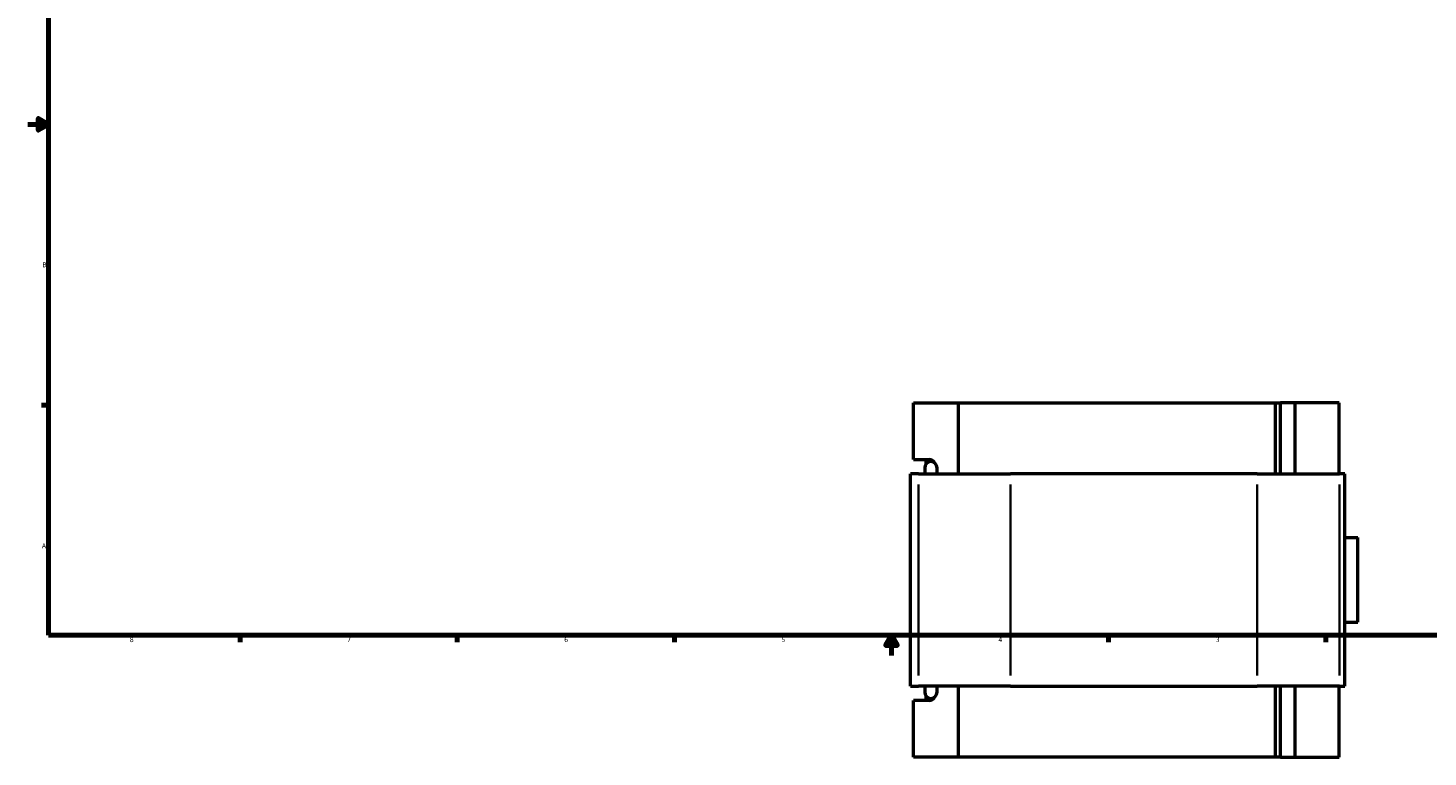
# Model space of a CAD drawing. Header units: inches. Extents: x -0.9 to 55.9, y -1.4 to 54.4.
# Tile 1 of 9: x 0.1 to 27.5, y -1.4 to 12.9. Entities that reach past the tile are written whole.
import ezdxf

# ---------------------------------------------------------------- set-up
doc = ezdxf.new("R2010")
doc.units = ezdxf.units.IN
doc.header["$MEASUREMENT"] = 0
for name, color, linetype, lineweight in [('Border (ANSI)', 7, 'Continuous', 70), ('Visible (ANSI)', 7, 'Continuous', 50), ('Visible Narrow (ANSI)', 7, 'Continuous', 35)]:
    doc.layers.add(name, color=color, linetype=linetype, lineweight=lineweight)
doc.styles.add('Note Text (ANSI)', font='tahoma.ttf')

# ---------------------------------------------------------------- blocks, each defined once
blk = doc.blocks.new('Borders Default Border')
at = {"layer": 'Border (ANSI)'}
for p, q in [((0.5, 5.5), (0.366, 5.5)), ((4.25, 1), (4.25, 0.866)), ((8.5, 1), (8.5, 0.866)), ((12.75, 1), (12.75, 0.866)), ((21.25, 1), (21.25, 0.866)), ((25.5, 1), (25.5, 0.866))]:
    blk.add_line(p, q, dxfattribs=at)
at = {"layer": 'Border (ANSI)', "flags": 128}
for points in [[(0.5, 1), (0.5, 21), (33.5, 21), (33.5, 1), (0.5, 1)], [(0.1, 11), (0.5, 11), (0.3, 11.115), (0.3, 10.885), (0.5, 11)], [(17, 0.6), (17, 1), (16.885, 0.8), (17.115, 0.8), (17, 1)]]:
    blk.add_lwpolyline(points, dxfattribs=at)
at = {"layer": 'Border (ANSI)', "color": 5, "true_color": 0x0000ff, "char_height": 0.0945, "attachment_point": 7, "style": 'Note Text (ANSI)'}
for s, insert in [('B', (0.384, 8.203)), ('A', (0.373, 2.703)), ('8', (2.094, 0.863)), ('7', (6.346, 0.866)), ('6', (10.595, 0.864)), ('5', (14.847, 0.864)), ('4', (19.092, 0.866)), ('3', (23.346, 0.864))]:
    blk.add_mtext(s, dxfattribs=dict(at, insert=insert))

msp = doc.modelspace()

# ---------------------------------------------------------------- linework, layer by layer
at = {"layer": 'Visible (ANSI)'}
for p, q in [((17.4315, 4.4371), (17.4315, 5.5453)), ((17.4315, 5.5453), (18.3016, 5.5453)), ((18.3016, 5.5453), (18.3016, 4.1593)), ((18.3016, 5.5453), (24.5169, 5.5453)), ((24.5169, 5.5453), (24.6102, 5.5453)), ((24.5169, 4.1593), (24.5169, 5.5453)), ((24.8985, 5.5453), (24.6102, 5.5453)), ((24.6102, 4.1593), (24.6102, 5.5453)), ((25.7584, 5.5453), (24.8985, 5.5453)), ((24.8985, 4.1593), (24.8985, 5.5453)), ((25.7584, 4.1593), (25.7584, 5.5453)), ((17.4315, 4.4371), (17.736, 4.4371)), ((17.6769, 4.3506), (17.6769, 4.4371)), ((17.5288, 4.1593), (17.3746, 4.1593)), ((17.3746, 0.0013), (17.3746, 4.1593)), ((17.5288, 4.1593), (19.3264, 4.1593)), ((17.6524, 4.2784), (17.6524, 4.1593)), ((17.8905, 4.1593), (17.8905, 4.2784)), ((24.1549, 4.1593), (19.3264, 4.1593)), ((24.1549, 4.1593), (25.7677, 4.1593)), ((25.8734, 4.1593), (25.7677, 4.1593)), ((25.8734, 0.0013), (25.8734, 4.1593)), ((25.8734, 2.9091), (26.1293, 2.9091)), ((26.1293, 1.2516), (26.1293, 2.9091)), ((25.8734, 1.2516), (26.1293, 1.2516)), ((17.3746, 0.0013), (17.5288, 0.0013)), ((19.3264, 0.0013), (17.5288, 0.0013)), ((17.6524, 0.0013), (17.6524, -0.1177)), ((17.8905, -0.1177), (17.8905, 0.0013)), ((18.3016, 0.0013), (18.3016, -1.3847)), ((19.3264, 0.0013), (24.1549, 0.0013)), ((25.7677, 0.0013), (24.1549, 0.0013)), ((24.5169, -1.3847), (24.5169, 0.0013)), ((24.6102, -1.3847), (24.6102, 0.0013)), ((24.8985, -1.3847), (24.8985, 0.0013)), ((25.7584, -1.3847), (25.7584, 0.0013)), ((25.7677, 0.0013), (25.8734, 0.0013)), ((17.6769, -0.2765), (17.6769, -0.19)), ((17.736, -0.2765), (17.4315, -0.2765)), ((17.4315, -1.3847), (17.4315, -0.2765)), ((18.3016, -1.3847), (17.4315, -1.3847)), ((24.5169, -1.3847), (18.3016, -1.3847)), ((24.6102, -1.3847), (24.5169, -1.3847)), ((24.6102, -1.3847), (24.8985, -1.3847)), ((24.8985, -1.3847), (25.7584, -1.3847))]:
    msp.add_line(p, q, dxfattribs=at)
for centre, start, end in [((17.7715, 4.2784), 0, 180), ((17.7715, -0.1177), 180, 0)]:
    msp.add_arc(centre, 0.1191, start, end, dxfattribs=at)
for centre, major_axis, start_param, end_param in [((17.736, 4.2982), (0, 0.1389), 5.251796, 6.2831853), ((17.736, -0.1376), (0, -0.1389), 0, 1.0313894)]:
    msp.add_ellipse(centre, major_axis=major_axis, ratio=0.9396926, start_param=start_param, end_param=end_param, dxfattribs=at)
at = {"layer": 'Visible Narrow (ANSI)'}
for p, q in [((17.5288, 0.2092), (17.5288, 3.9514)), ((19.3264, 3.9514), (19.3264, 0.2092)), ((24.1549, 0.2092), (24.1549, 3.9514)), ((25.7677, 3.9514), (25.7677, 0.2092))]:
    msp.add_line(p, q, dxfattribs=at)

# ---------------------------------------------------------------- block references
msp.add_blockref('Borders Default Border', (0, 0))

doc.saveas('drawing.dxf')
